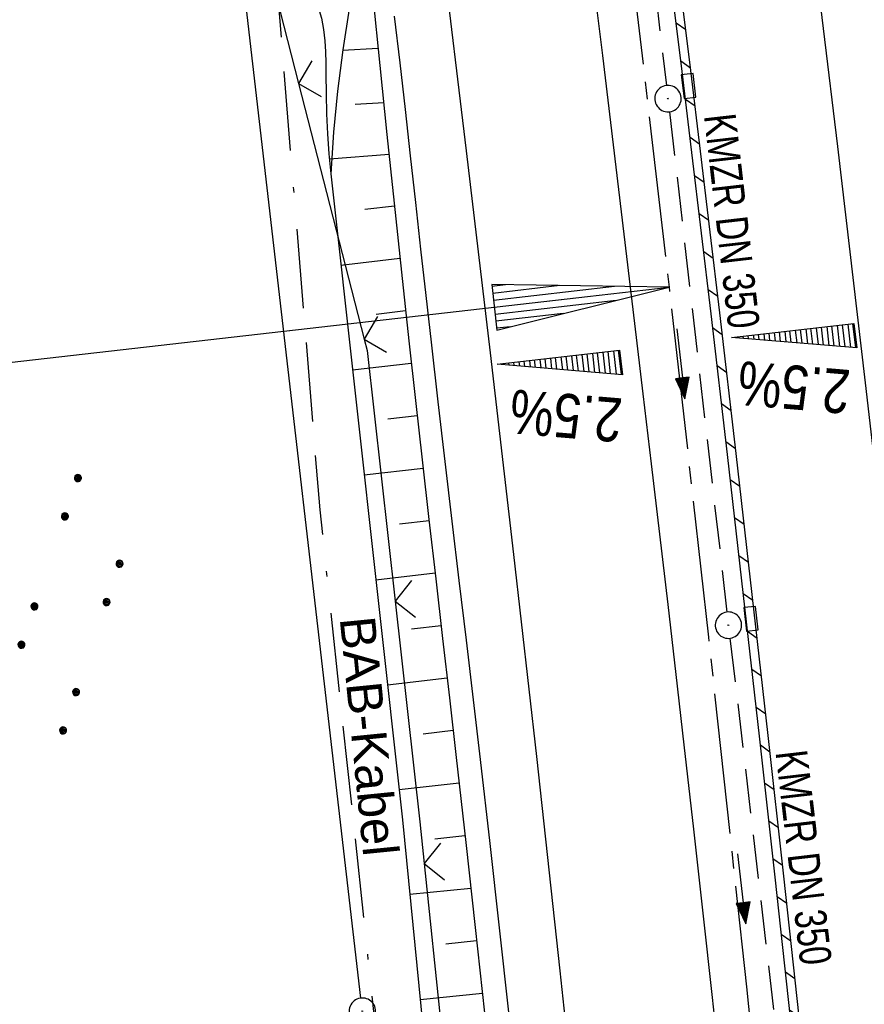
# Model space of a CAD drawing. Extents: x 510526 to 513920, y 467229 to 478797.
# Tile 64 of 256: x 511129 to 511177, y 470610 to 470666. Entities that reach past the tile are written whole.
import ezdxf
from ezdxf.enums import TextEntityAlignment as Align

# ---------------------------------------------------------------- set-up
doc = ezdxf.new("R2010")
doc.units = 0
doc.header["$LTSCALE"] = 10
doc.header["$MEASUREMENT"] = 0
for name, pattern in [('ACAD_ISO16W100', [73, 15, -6.5, 15, -6.5, 15, -7, 1, -7]), ('ACHSE', [5.5, 4, -0.5, 0.5, -0.5]), ('LT00', [0]), ('STRICHLINIE2', [0.375, 0.25, -0.125])]:
    doc.linetypes.add(name, pattern=pattern)
doc.layers.get('0').update_dxf_attribs({"linetype": 'LT00'})
for name, color, linetype in [('-AX-020', 250, 'ACHSE'), ('-EL-020', 250, 'LT00'), ('-Halt-Pfeil', 4, 'LT00'), ('-Haltung', 182, 'STRICHLINIE2'), ('-Haltungsbeschriftung', 182, 'LT00'), ('-QUE-20O', 11, 'LT00'), ('-QUE-20W', 11, 'LT00'), ('BAB-KABEL', 220, 'ACAD_ISO16W100'), ('BAB-KABEL_TEXT', 221, 'Continuous'), ('DFK_AB_L', 21, 'LT00'), ('DFK_AB_P', 7, 'LT00'), ('DFK_NUTZUNG', 250, 'LT00'), ('V96_AFBR_BAB', 250, 'LT00'), ('V96_BOESCH', 250, 'LT00'), ('V96_BORDRINNE', 182, 'LT00'), ('V96_BOSCHUNG', 250, 'LT00'), ('V96_KA_PRUF', 182, 'LT00'), ('V96_LD_MARK', 250, 'LT00'), ('V96_RINNE', 182, 'LT00'), ('V96_SINKK', 182, 'LT00'), ('V96_ZAUN', 40, 'LT00')]:
    doc.layers.add(name, color=color, linetype=linetype)
doc.styles.add('Beschrift', font='ARIAL.TTF')
doc.styles.add('Haltungsbeschriftung', font='ARIAL.TTF', dxfattribs={"width": 0.75})

# ---------------------------------------------------------------- blocks, each defined once
blk = doc.blocks.new('SYMB0003')
at = {"color": 0, "linetype": 'ByBlock'}
for p, q in [((-0.015712, 0), (0.010166, 0.012015)), ((0, -0.021257), (-0.015712, 0)), ((0.010166, 0.012015), (0, -0.021257))]:
    blk.add_line(p, q, dxfattribs=at)
for points in [[(-0.031395, 0.499013), (-0.093691, 0.491144), (-0.154509, 0.475528), (-0.21289, 0.452414), (-0.267913, 0.422164), (-0.318712, 0.385257), (-0.364484, 0.342274), (-0.404509, 0.293893), (-0.438154, 0.240877), (-0.464888, 0.184062), (-0.484292, 0.124345), (-0.496058, 0.062667), (-0.5, 0)], [(0.5, 0), (0.496057, 0.062667), (0.484292, 0.124345), (0.464888, 0.184062), (0.438153, 0.240877), (0.404509, 0.293893), (0.364484, 0.342274), (0.318712, 0.385257), (0.267913, 0.422164), (0.21289, 0.452414), (0.154509, 0.475528), (0.093691, 0.491144), (0.031395, 0.499013), (-0.031395, 0.499013)], [(-0.5, 0), (-0.496058, -0.062667), (-0.484292, -0.124345), (-0.464888, -0.184062), (-0.438154, -0.240877), (-0.404509, -0.293893), (-0.364485, -0.342274), (-0.318712, -0.385257), (-0.267914, -0.422164), (-0.21289, -0.452414), (-0.154509, -0.475529), (-0.093691, -0.491144), (-0.031395, -0.499014), (0.031395, -0.499014)], [(0.031395, -0.499014), (0.093691, -0.491144), (0.154509, -0.475529), (0.21289, -0.452414), (0.267914, -0.422164), (0.318712, -0.385257), (0.364485, -0.342274), (0.404509, -0.293893), (0.438154, -0.240877), (0.464889, -0.184062), (0.484292, -0.124345), (0.496058, -0.062667), (0.5, 0)]]:
    blk.add_lwpolyline(points, dxfattribs=at)
blk = doc.blocks.new('SYMB0018')
at = {"color": 0, "linetype": 'ByBlock'}
for p, q in [((1, 0.13), (0, 0)), ((0.923077, 0.12), (1, 0.12)), ((0.615385, 0.08), (1, 0.08)), ((0.000669, 0), (1, 0)), ((0.307692, 0.04), (1, 0.04)), ((0.307692, -0.04), (1, -0.04)), ((0.615385, -0.08), (1, -0.08)), ((0.923077, -0.12), (1, -0.12))]:
    blk.add_line(p, q, dxfattribs=at)
blk.add_lwpolyline([(0, 0), (1, -0.13), (1, 0.13)], dxfattribs=at)
blk = doc.blocks.new('SYMB0652')
at = {"color": 0, "linetype": 'ByBlock'}
blk.add_lwpolyline([(-0.15, -0.075), (0.15, -0.075), (0.15, 0.075), (-0.15, 0.075), (-0.15, -0.075)], dxfattribs=at)
blk = doc.blocks.new('SYMB0024')
at = {"color": 0, "linetype": 'ByBlock'}
for p, q in [((-0.5, 0.5), (0, 0)), ((0, 0), (0.5, 0.5))]:
    blk.add_line(p, q, dxfattribs=at)
blk = doc.blocks.new('SYMB7110')
at = {"color": 0, "linetype": 'ByBlock'}
for p, q in [((-0.515, 0.392919), (-0.515, 0.367081)), ((-0.51, 0.362895), (-0.51, 0.397105)), ((-0.505, 0.399164), (-0.505, 0.360836)), ((-0.5, 0.360204), (-0.5, 0.399796)), ((-0.495, 0.399164), (-0.495, 0.360836)), ((-0.49, 0.362895), (-0.49, 0.397105)), ((-0.485, 0.392919), (-0.485, 0.367081)), ((-0.285, 0.392919), (-0.285, 0.367081)), ((-0.28, 0.362895), (-0.28, 0.397105)), ((-0.275, 0.399164), (-0.275, 0.360836)), ((-0.27, 0.360204), (-0.27, 0.399796)), ((-0.265, 0.399164), (-0.265, 0.360836)), ((-0.26, 0.362895), (-0.26, 0.397105)), ((-0.255, 0.392919), (-0.255, 0.367081)), ((0.255, 0.392919), (0.255, 0.367081)), ((0.26, 0.362895), (0.26, 0.397105)), ((0.265, 0.399164), (0.265, 0.360836)), ((0.27, 0.360204), (0.27, 0.399796)), ((0.275, 0.399164), (0.275, 0.360836)), ((0.28, 0.362895), (0.28, 0.397105)), ((0.285, 0.392919), (0.285, 0.367081)), ((0.485, 0.392919), (0.485, 0.367081)), ((0.49, 0.362895), (0.49, 0.397105)), ((0.495, 0.399164), (0.495, 0.360836)), ((0.5, 0.360204), (0.5, 0.399796)), ((0.505, 0.399164), (0.505, 0.360836)), ((0.51, 0.362895), (0.51, 0.397105)), ((0.515, 0.392919), (0.515, 0.367081)), ((-0.48, 0.379874), (-0.48, 0.380145)), ((-0.25, 0.379874), (-0.25, 0.380146)), ((0.29, 0.379874), (0.29, 0.380145)), ((0.52, 0.379874), (0.52, 0.380146)), ((-0.9, 0.012919), (-0.9, -0.012919)), ((-0.895, -0.017106), (-0.895, 0.017105)), ((-0.89, 0.019164), (-0.89, -0.019164)), ((-0.885, -0.019797), (-0.885, 0.019796)), ((-0.88, 0.019164), (-0.88, -0.019164)), ((-0.875, -0.017106), (-0.875, 0.017105)), ((-0.87, 0.012919), (-0.87, -0.012919)), ((-0.865, -0.000126), (-0.865, 0.000145)), ((-0.67, 0.012919), (-0.67, -0.012919)), ((-0.665, -0.017106), (-0.665, 0.017105)), ((-0.66, 0.019164), (-0.66, -0.019164)), ((-0.655, -0.019797), (-0.655, 0.019796)), ((-0.65, 0.019164), (-0.65, -0.019164)), ((-0.645, -0.017106), (-0.645, 0.017105)), ((-0.64, 0.012919), (-0.64, -0.012919)), ((-0.635, -0.000126), (-0.635, 0.000145)), ((-0.13, 0.012919), (-0.13, -0.012919)), ((-0.125, -0.017105), (-0.125, 0.017105)), ((-0.12, 0.019164), (-0.12, -0.019164)), ((-0.115, -0.019796), (-0.115, 0.019796)), ((-0.11, 0.019164), (-0.11, -0.019164)), ((-0.105, -0.017105), (-0.105, 0.017105)), ((-0.1, 0.012919), (-0.1, -0.012919)), ((-0.095, -0.000126), (-0.095, 0.000146)), ((0.1, 0.012919), (0.1, -0.012919)), ((0.105, -0.017105), (0.105, 0.017105)), ((0.11, 0.019164), (0.11, -0.019164)), ((0.115, -0.019796), (0.115, 0.019796)), ((0.12, 0.019164), (0.12, -0.019164)), ((0.125, -0.017105), (0.125, 0.017105)), ((0.13, 0.012919), (0.13, -0.012919)), ((0.135, -0.000126), (0.135, 0.000146)), ((0.64, 0.012919), (0.64, -0.012919)), ((0.645, -0.017105), (0.645, 0.017105)), ((0.65, 0.019164), (0.65, -0.019164)), ((0.655, -0.019796), (0.655, 0.019796)), ((0.66, 0.019164), (0.66, -0.019164)), ((0.665, -0.017105), (0.665, 0.017105)), ((0.67, 0.012919), (0.67, -0.012919)), ((0.675, -0.000126), (0.675, 0.000146)), ((0.87, 0.012919), (0.87, -0.012919)), ((0.875, -0.017105), (0.875, 0.017105)), ((0.88, 0.019164), (0.88, -0.019164)), ((0.885, -0.019796), (0.885, 0.019796)), ((0.89, 0.019164), (0.89, -0.019164)), ((0.895, -0.017105), (0.895, 0.017105)), ((0.9, 0.012919), (0.9, -0.012919)), ((0.905, -0.000126), (0.905, 0.000146)), ((-0.515, -0.367081), (-0.515, -0.392919)), ((-0.51, -0.397105), (-0.51, -0.362895)), ((-0.505, -0.360836), (-0.505, -0.399164)), ((-0.5, -0.399796), (-0.5, -0.360204)), ((-0.495, -0.360836), (-0.495, -0.399164)), ((-0.49, -0.397106), (-0.49, -0.362895)), ((-0.485, -0.367081), (-0.485, -0.392919)), ((-0.48, -0.380126), (-0.48, -0.379855)), ((-0.285, -0.367081), (-0.285, -0.392919)), ((-0.28, -0.397105), (-0.28, -0.362895)), ((-0.275, -0.360836), (-0.275, -0.399164)), ((-0.27, -0.399796), (-0.27, -0.360204)), ((-0.265, -0.360836), (-0.265, -0.399164)), ((-0.26, -0.397105), (-0.26, -0.362895)), ((-0.255, -0.367081), (-0.255, -0.392919)), ((-0.25, -0.380126), (-0.25, -0.379855)), ((0.255, -0.367081), (0.255, -0.392919)), ((0.26, -0.397105), (0.26, -0.362895)), ((0.265, -0.360836), (0.265, -0.399164)), ((0.27, -0.399796), (0.27, -0.360204)), ((0.275, -0.360836), (0.275, -0.399164)), ((0.28, -0.397105), (0.28, -0.362895)), ((0.285, -0.367081), (0.285, -0.392919)), ((0.29, -0.380126), (0.29, -0.379855)), ((0.485, -0.367081), (0.485, -0.392919)), ((0.49, -0.397105), (0.49, -0.362895)), ((0.495, -0.360836), (0.495, -0.399164)), ((0.5, -0.399796), (0.5, -0.360204)), ((0.505, -0.360836), (0.505, -0.399164)), ((0.51, -0.397105), (0.51, -0.362895)), ((0.515, -0.367081), (0.515, -0.392919)), ((0.52, -0.380126), (0.52, -0.379855))]:
    blk.add_line(p, q, dxfattribs=at)
for points in [[(-0.48, 0.38), (-0.481981, 0.388678), (-0.48753, 0.395637), (-0.49555, 0.399499), (-0.50445, 0.399499), (-0.51247, 0.395637), (-0.518019, 0.388678), (-0.52, 0.38), (-0.518019, 0.371322), (-0.51247, 0.364363), (-0.50445, 0.360501), (-0.49555, 0.360501), (-0.48753, 0.364363), (-0.481981, 0.371322), (-0.48, 0.38)], [(-0.25, 0.38), (-0.251981, 0.388678), (-0.25753, 0.395637), (-0.26555, 0.399499), (-0.27445, 0.399499), (-0.28247, 0.395637), (-0.288019, 0.388678), (-0.29, 0.38), (-0.288019, 0.371322), (-0.28247, 0.364363), (-0.27445, 0.360501), (-0.26555, 0.360501), (-0.25753, 0.364363), (-0.251981, 0.371322), (-0.25, 0.38)], [(0.29, 0.38), (0.288019, 0.388678), (0.28247, 0.395637), (0.27445, 0.399499), (0.26555, 0.399499), (0.25753, 0.395637), (0.251981, 0.388678), (0.25, 0.38), (0.251981, 0.371322), (0.25753, 0.364363), (0.26555, 0.360501), (0.27445, 0.360501), (0.28247, 0.364363), (0.288019, 0.371322), (0.29, 0.38)], [(0.52, 0.38), (0.518019, 0.388678), (0.51247, 0.395637), (0.50445, 0.399499), (0.495549, 0.399499), (0.48753, 0.395637), (0.481981, 0.388678), (0.48, 0.38), (0.481981, 0.371322), (0.48753, 0.364363), (0.495549, 0.360501), (0.50445, 0.360501), (0.51247, 0.364363), (0.518019, 0.371322), (0.52, 0.38)], [(-0.865, 0), (-0.866981, 0.008678), (-0.87253, 0.015637), (-0.88055, 0.019498), (-0.88945, 0.019498), (-0.89747, 0.015637), (-0.903019, 0.008678), (-0.905, 0)], [(-0.905, 0), (-0.903019, -0.008678), (-0.89747, -0.015637), (-0.88945, -0.019499), (-0.88055, -0.019499), (-0.87253, -0.015637), (-0.866981, -0.008678), (-0.865, 0)], [(-0.635, 0), (-0.636981, 0.008678), (-0.64253, 0.015637), (-0.65055, 0.019498), (-0.65945, 0.019498), (-0.66747, 0.015637), (-0.673019, 0.008678), (-0.675, 0)], [(-0.675, 0), (-0.673019, -0.008678), (-0.66747, -0.015637), (-0.65945, -0.019499), (-0.65055, -0.019499), (-0.64253, -0.015637), (-0.636981, -0.008678), (-0.635, 0)], [(-0.095, 0), (-0.096981, 0.008678), (-0.10253, 0.015637), (-0.11055, 0.019499), (-0.11945, 0.019499), (-0.12747, 0.015637), (-0.133019, 0.008678), (-0.135, 0)], [(-0.135, 0), (-0.133019, -0.008678), (-0.12747, -0.015637), (-0.11945, -0.019499), (-0.11055, -0.019499), (-0.10253, -0.015637), (-0.096981, -0.008678), (-0.095, 0)], [(0.135, 0), (0.133019, 0.008678), (0.12747, 0.015637), (0.11945, 0.019499), (0.11055, 0.019499), (0.10253, 0.015637), (0.096981, 0.008678), (0.095, 0)], [(0.095, 0), (0.096981, -0.008678), (0.10253, -0.015637), (0.11055, -0.019499), (0.11945, -0.019499), (0.12747, -0.015637), (0.133019, -0.008678), (0.135, 0)], [(0.675, 0), (0.673019, 0.008678), (0.66747, 0.015637), (0.65945, 0.019499), (0.65055, 0.019499), (0.64253, 0.015637), (0.636981, 0.008678), (0.635, 0)], [(0.635, 0), (0.636981, -0.008678), (0.64253, -0.015637), (0.65055, -0.019499), (0.65945, -0.019499), (0.66747, -0.015637), (0.673019, -0.008678), (0.675, 0)], [(0.905, 0), (0.903019, 0.008678), (0.89747, 0.015637), (0.88945, 0.019499), (0.88055, 0.019499), (0.87253, 0.015637), (0.866981, 0.008678), (0.865, 0)], [(0.865, 0), (0.866981, -0.008678), (0.87253, -0.015637), (0.88055, -0.019499), (0.88945, -0.019499), (0.89747, -0.015637), (0.903019, -0.008678), (0.905, 0)], [(-0.48, -0.38), (-0.481981, -0.371322), (-0.48753, -0.364363), (-0.49555, -0.360501), (-0.50445, -0.360501), (-0.51247, -0.364363), (-0.518019, -0.371322), (-0.52, -0.38), (-0.518019, -0.388678), (-0.51247, -0.395637), (-0.50445, -0.399499), (-0.49555, -0.399499), (-0.48753, -0.395637), (-0.481981, -0.388678), (-0.48, -0.38)], [(-0.25, -0.38), (-0.251981, -0.371322), (-0.25753, -0.364363), (-0.26555, -0.360501), (-0.27445, -0.360501), (-0.28247, -0.364363), (-0.288019, -0.371322), (-0.29, -0.38), (-0.288019, -0.388678), (-0.28247, -0.395637), (-0.27445, -0.399499), (-0.26555, -0.399499), (-0.25753, -0.395637), (-0.251981, -0.388678), (-0.25, -0.38)], [(0.29, -0.38), (0.288019, -0.371322), (0.28247, -0.364363), (0.27445, -0.360501), (0.26555, -0.360501), (0.25753, -0.364363), (0.251981, -0.371322), (0.25, -0.38), (0.251981, -0.388678), (0.25753, -0.395637), (0.26555, -0.399499), (0.27445, -0.399499), (0.28247, -0.395637), (0.288019, -0.388678), (0.29, -0.38)], [(0.52, -0.38), (0.518019, -0.371322), (0.51247, -0.364363), (0.50445, -0.360501), (0.495549, -0.360501), (0.48753, -0.364363), (0.481981, -0.371322), (0.48, -0.38), (0.481981, -0.388678), (0.48753, -0.395637), (0.495549, -0.399499), (0.50445, -0.399499), (0.51247, -0.395637), (0.518019, -0.388678), (0.52, -0.38)]]:
    blk.add_lwpolyline(points, dxfattribs=at)
blk = doc.blocks.new('SYMB0070')
at = {"color": 0, "linetype": 'ByBlock'}
for p, q in [((-0.5, 0), (0.2, 0)), ((0.5, 0), (0.2, 0.1)), ((0.2, 0.1), (0.2, 0)), ((0.468, 0), (0.21, 0.086)), ((0.21, 0.086), (0.21, -0.086)), ((0.21, -0.086), (0.468, 0)), ((0.22, -0.072), (0.437, 0)), ((0.23, -0.058), (0.405, 0)), ((0.24, -0.045), (0.374, 0)), ((0.342, 0), (0.25, 0.031)), ((0.25, 0.031), (0.25, -0.031)), ((0.25, -0.031), (0.342, 0)), ((0.26, -0.017), (0.31, 0)), ((0.27, -0.003), (0.279, 0))]:
    blk.add_line(p, q, dxfattribs=at)
for points in [[(0.2, 0), (0.2, -0.1), (0.5, 0)], [(0.437, 0), (0.22, 0.072), (0.22, -0.072)], [(0.405, 0), (0.23, 0.058), (0.23, -0.058)], [(0.374, 0), (0.24, 0.045), (0.24, -0.045)], [(0.31, 0), (0.26, 0.017), (0.26, -0.017)], [(0.279, 0), (0.27, 0.003), (0.27, -0.003)]]:
    blk.add_lwpolyline(points, dxfattribs=at)

msp = doc.modelspace()

# ---------------------------------------------------------------- hatches: boundary and pattern name
at = {"layer": 'V96_BORDRINNE'}
h = msp.add_hatch(dxfattribs=at)
h.set_pattern_fill('ANSI31', color=256, scale=13, angle=280, style=0)
h.paths.add_polyline_path([(511163.914, 470686.829), (511163.418, 470686.767), (511165.236, 470672.328), (511165.808, 470667.742), (511166.371, 470663.156), (511166.393, 470662.975), (511166.89, 470663.034), (511166.868, 470663.216), (511166.305, 470667.804), (511165.732, 470672.39)])
h = msp.add_hatch(dxfattribs=at)
h.set_pattern_fill('ANSI31', color=256, scale=13, angle=280, style=0)
h.paths.add_polyline_path([(511168.512, 470649.448), (511167.97, 470654.038), (511167.423, 470658.628), (511167.052, 470661.693), (511166.555, 470661.635), (511166.926, 470658.568), (511167.474, 470653.979), (511168.015, 470649.39), (511168.946, 470641.389), (511169.862, 470633.386), (511169.939, 470632.701), (511170.436, 470632.756), (511170.359, 470633.442), (511169.443, 470641.446)])
h = msp.add_hatch(dxfattribs=at)
h.set_pattern_fill('ANSI31', color=256, scale=13, angle=280, style=0)
h.paths.add_polyline_path([(511171.261, 470625.437), (511170.587, 470631.414), (511170.091, 470631.359), (511170.764, 470625.381), (511171.651, 470617.384), (511172.524, 470609.385), (511173.201, 470603.065), (511173.698, 470603.116), (511173.021, 470609.439), (511172.148, 470617.439)])

# ---------------------------------------------------------------- linework, layer by layer
at = {"layer": '-AX-020', "ltscale": 0.2, "flags": 128}
msp.add_lwpolyline([(513881.716, 478796.972), (513877.87, 478787.354), (513870.367, 478768.801), (513862.788, 478750.278), (513855.137, 478731.786), (513847.411, 478713.324), (513839.611, 478694.893), (513831.738, 478676.494), (513823.791, 478658.127), (513815.771, 478639.791), (513807.678, 478621.487), (513799.512, 478603.216), (513791.272, 478584.978), (513782.96, 478566.773), (513774.576, 478548.601), (513766.118, 478530.463), (513757.588, 478512.359), (513748.986, 478494.289), (513740.312, 478476.254), (513731.565, 478458.253), (513722.747, 478440.287), (513713.857, 478422.357), (513704.896, 478404.463), (513695.863, 478386.605), (513686.758, 478368.782), (513677.583, 478350.997), (513668.336, 478333.248), (513659.019, 478315.536), (513649.63, 478297.862), (513640.172, 478280.225), (513630.643, 478262.626), (513621.043, 478245.066), (513611.374, 478227.544), (513601.634, 478210.061), (513591.825, 478192.617), (513586.745, 478183.647), (513576.83, 478166.262), (513566.848, 478148.917), (513556.8, 478131.609), (513546.688, 478114.338), (513536.514, 478097.104), (513526.28, 478079.906), (513515.988, 478062.743), (513505.638, 478045.613), (513495.234, 478028.517), (513484.778, 478011.453), (513474.27, 477994.421), (513463.712, 477977.419), (513453.108, 477960.447), (513442.457, 477943.503), (513431.762, 477926.587), (513421.026, 477909.698), (513410.248, 477892.835), (513399.432, 477875.997), (513388.579, 477859.182), (513377.691, 477842.39), (513366.769, 477825.62), (513355.815, 477808.871), (513344.831, 477792.142), (513333.819, 477775.431), (513322.78, 477758.738), (513311.715, 477742.062), (513300.628, 477725.401), (513289.519, 477708.754), (513278.389, 477692.121), (513267.242, 477675.5), (513256.078, 477658.891), (513244.899, 477642.291), (513233.706, 477625.7), (513222.502, 477609.117), (513211.288, 477592.542), (513200.066, 477575.971), (513188.837, 477559.405), (513177.603, 477542.843), (513166.366, 477526.282), (513154.797, 477509.239), (513142.496, 477491.114), (513130.197, 477472.988), (513117.902, 477454.859), (513105.613, 477436.726), (513093.333, 477418.587), (513081.064, 477400.44), (513068.808, 477382.285), (513056.567, 477364.119), (513044.344, 477345.942), (513032.141, 477327.752), (513019.958, 477309.547), (513007.8, 477291.325), (512995.668, 477273.087), (512983.565, 477254.83), (512971.492, 477236.552), (512959.452, 477218.253), (512947.447, 477199.931), (512935.479, 477181.584), (512923.551, 477163.212), (512911.665, 477144.812), (512899.822, 477126.385), (512888.026, 477107.927), (512876.279, 477089.439), (512864.582, 477070.918), (512852.939, 477052.364), (512841.352, 477033.775), (512829.822, 477015.15), (512818.352, 476996.488), (512806.945, 476977.787), (512795.603, 476959.048), (512789.644, 476949.141), (512778.405, 476930.339), (512767.236, 476911.496), (512756.135, 476892.613), (512745.103, 476873.688), (512734.14, 476854.724), (512723.246, 476835.72), (512712.422, 476816.676), (512701.668, 476797.593), (512690.983, 476778.471), (512680.369, 476759.309), (512669.824, 476740.11), (512659.35, 476720.871), (512648.946, 476701.595), (512638.612, 476682.281), (512628.349, 476662.929), (512618.157, 476643.54), (512608.036, 476624.113), (512597.985, 476604.65), (512588.006, 476585.15), (512578.098, 476565.614), (512568.261, 476546.042), (512558.497, 476526.434), (512548.803, 476506.791), (512539.182, 476487.112), (512529.632, 476467.399), (512520.155, 476447.65), (512510.749, 476427.867), (512501.416, 476408.05), (512492.156, 476388.199), (512482.968, 476368.314), (512473.852, 476348.396), (512464.81, 476328.445), (512455.84, 476308.46), (512446.944, 476288.443), (512438.12, 476268.394), (512429.37, 476248.313), (512420.694, 476228.2), (512412.09, 476208.055), (512403.561, 476187.879), (512395.105, 476167.672), (512386.723, 476147.434), (512378.415, 476127.166), (512370.181, 476106.867), (512362.021, 476086.539), (512353.936, 476066.181), (512345.925, 476045.794), (512337.988, 476025.377), (512330.127, 476004.932), (512322.339, 475984.458), (512314.627, 475963.955), (512306.989, 475943.425), (512299.427, 475922.867), (512291.94, 475902.281), (512284.528, 475881.669), (512277.191, 475861.029), (512269.93, 475840.362), (512262.744, 475819.67), (512255.634, 475798.951), (512248.599, 475778.206), (512241.641, 475757.436), (512234.758, 475736.641), (512227.951, 475715.82), (512221.221, 475694.975), (512214.566, 475674.105), (512207.988, 475653.211), (512201.487, 475632.294), (512200.128, 475627.887), (512194.281, 475608.791), (512188.5, 475589.674), (512182.785, 475570.538), (512177.137, 475551.381), (512171.56, 475532.204), (512166.053, 475513.007), (512160.618, 475493.788), (512155.257, 475474.55), (512149.971, 475455.29), (512148.09, 475448.361), (512142.908, 475429.074), (512137.804, 475409.765), (512132.778, 475390.436), (512127.829, 475371.088), (512122.957, 475351.719), (512118.163, 475332.332), (512113.447, 475312.925), (512108.808, 475293.499), (512104.247, 475274.055), (512099.765, 475254.593), (512095.36, 475235.113), (512091.033, 475215.616), (512086.785, 475196.101), (512082.614, 475176.57), (512078.522, 475157.022), (512074.508, 475137.458), (512070.573, 475117.878), (512066.716, 475098.282), (512063.238, 475080.246), (512059.532, 475060.621), (512055.901, 475040.983), (512052.344, 475021.33), (512048.857, 475001.665), (512045.438, 474981.988), (512042.084, 474962.3), (512038.794, 474942.602), (512035.562, 474922.893), (512032.388, 474903.175), (512029.269, 474883.449), (512026.201, 474863.714), (512023.183, 474843.972), (512020.21, 474824.222), (512017.282, 474804.467), (512014.394, 474784.705), (512011.544, 474764.937), (512008.73, 474745.165), (512005.949, 474725.388), (512003.198, 474705.607), (512000.474, 474685.821), (511997.775, 474666.033), (511995.098, 474646.242), (511992.439, 474626.448), (511989.798, 474606.651), (511987.169, 474586.854), (511984.552, 474567.054), (511981.943, 474547.253), (511979.34, 474527.452), (511976.744, 474507.689), (511975.127, 474495.377), (511973.477, 474482.815), (511971.825, 474470.254), (511970.169, 474457.693), (511968.506, 474445.133), (511966.835, 474432.574), (511965.154, 474420.016), (511963.46, 474407.46), (511961.752, 474394.906), (511960.027, 474382.355), (511958.283, 474369.806), (511956.518, 474357.259), (511954.73, 474344.717), (511952.918, 474332.177), (511951.078, 474319.642), (511949.209, 474307.111), (511947.309, 474294.584), (511945.376, 474282.063), (511943.407, 474269.547), (511941.4, 474257.038), (511939.355, 474244.534), (511937.267, 474232.038), (511935.137, 474219.549), (511932.96, 474207.067), (511930.736, 474194.594), (511928.462, 474182.131), (511926.136, 474169.676), (511923.757, 474157.232), (511921.321, 474144.799), (511918.829, 474132.377), (511916.276, 474119.967), (511913.661, 474107.57), (511910.982, 474095.187), (511908.238, 474082.818), (511905.425, 474070.464), (511902.544, 474058.127), (511899.59, 474045.806), (511896.562, 474033.504), (511893.47, 474021.261), (511890.29, 474008.997), (511887.033, 473996.753), (511883.699, 473984.53), (511880.287, 473972.328), (511876.798, 473960.148), (511873.233, 473947.991), (511869.591, 473935.856), (511865.873, 473923.745), (511862.077, 473911.656), (511858.206, 473899.593), (511854.259, 473887.554), (511850.236, 473875.54), (511846.136, 473863.552), (511841.962, 473851.59), (511837.711, 473839.654), (511833.386, 473827.746), (511828.985, 473815.865), (511824.51, 473804.012), (511819.96, 473792.188), (511815.335, 473780.392), (511810.636, 473768.626), (511805.863, 473756.89), (511801.015, 473745.185), (511796.094, 473733.51), (511791.099, 473721.866), (511786.031, 473710.255), (511780.889, 473698.675), (511775.675, 473687.128), (511770.388, 473675.615), (511765.028, 473664.135), (511759.596, 473652.689), (511754.091, 473641.278), (511748.515, 473629.901), (511742.867, 473618.56), (511737.147, 473607.255), (511731.356, 473595.986), (511725.494, 473584.754), (511719.562, 473573.559), (511713.558, 473562.402), (511707.485, 473551.283), (511701.341, 473540.203), (511695.128, 473529.162), (511688.845, 473518.159), (511682.492, 473507.198), (511676.07, 473496.276), (511669.58, 473485.395), (511663.021, 473474.555), (511656.394, 473463.757), (511649.699, 473453.001), (511642.935, 473442.288), (511636.105, 473431.617), (511629.207, 473420.99), (511622.242, 473410.406), (511615.211, 473399.867), (511608.113, 473389.372), (511600.949, 473378.922), (511593.719, 473368.518), (511586.423, 473358.16), (511579.062, 473347.848), (511571.637, 473337.582), (511564.147, 473327.364), (511556.592, 473317.193), (511548.973, 473307.07), (511541.291, 473296.996), (511533.545, 473286.969), (511525.735, 473276.993), (511517.863, 473267.066), (511509.929, 473257.188), (511501.932, 473247.361), (511493.873, 473237.584), (511485.753, 473227.859), (511477.572, 473218.186), (511475.548, 473215.811), (511467.291, 473206.202), (511458.976, 473196.642), (511450.605, 473187.132), (511442.182, 473177.667), (511433.709, 473168.249), (511425.188, 473158.872), (511416.622, 473149.537), (511408.014, 473140.241), (511399.365, 473130.982), (511390.679, 473121.758), (511381.958, 473112.568), (511373.205, 473103.409), (511364.421, 473094.278), (511355.61, 473085.175), (511346.772, 473076.096), (511337.912, 473067.039), (511329.031, 473058.003), (511320.132, 473048.986), (511311.216, 473039.984), (511302.286, 473030.997), (511293.345, 473022.02), (511284.394, 473013.053), (511275.436, 473004.094), (511266.473, 472995.139), (511255.909, 472984.591), (511236.789, 472965.502), (511230.177, 472958.9), (511223.567, 472952.294), (511216.964, 472945.683), (511210.368, 472939.063), (511203.785, 472932.433), (511197.215, 472925.788), (511190.663, 472919.125), (511184.131, 472912.443), (511177.622, 472905.739), (511171.139, 472899.01), (511164.685, 472892.252), (511158.263, 472885.464), (511151.877, 472878.643), (511145.529, 472871.786), (511139.222, 472864.891), (511132.96, 472857.955), (511126.746, 472850.976), (511120.583, 472843.952), (511114.476, 472836.881), (511109.32, 472830.82), (511103.322, 472823.655), (511097.386, 472816.438), (511091.511, 472809.171), (511085.699, 472801.854), (511079.95, 472794.488), (511074.265, 472787.072), (511068.642, 472779.609), (511063.084, 472772.097), (511057.591, 472764.538), (511052.162, 472756.933), (511046.799, 472749.281), (511041.501, 472741.584), (511036.27, 472733.841), (511031.105, 472726.054), (511026.007, 472718.223), (511020.976, 472710.349), (511016.012, 472702.431), (511011.117, 472694.472), (511006.29, 472686.471), (511001.532, 472678.429), (510996.842, 472670.347), (510992.223, 472662.225), (510987.672, 472654.063), (510983.192, 472645.863), (510978.782, 472637.625), (510974.443, 472629.349), (510970.175, 472621.036), (510965.978, 472612.687), (510961.853, 472604.303), (510957.799, 472595.883), (510953.818, 472587.43), (510949.91, 472578.942), (510946.074, 472570.422), (510942.311, 472561.868), (510938.622, 472553.283), (510935.007, 472544.666), (510931.465, 472536.02), (510927.997, 472527.343), (510924.604, 472518.636), (510921.286, 472509.901), (510918.042, 472501.138), (510914.874, 472492.347), (510911.781, 472483.529), (510908.763, 472474.686), (510905.821, 472465.817), (510902.956, 472456.923), (510900.166, 472448.004), (510897.454, 472439.062), (510894.817, 472430.098), (510892.258, 472421.111), (510889.776, 472412.102), (510887.37, 472403.073), (510885.043, 472394.023), (510882.792, 472384.954), (510880.62, 472375.866), (510878.525, 472366.759), (510876.509, 472357.635), (510874.57, 472348.494), (510872.71, 472339.337), (510870.929, 472330.164), (510869.226, 472320.976), (510867.602, 472311.774), (510866.056, 472302.558), (510864.59, 472293.33), (510863.202, 472284.089), (510861.894, 472274.837), (510860.665, 472265.574), (510859.516, 472256.301), (510858.445, 472247.018), (510857.455, 472237.726), (510856.544, 472228.427), (510855.712, 472219.119), (510854.96, 472209.806), (510854.288, 472200.485), (510853.696, 472191.159), (510853.184, 472181.829), (510852.752, 472172.495), (510852.399, 472163.157), (510852.127, 472153.817), (510851.934, 472144.475), (510851.822, 472135.131), (510851.789, 472125.787), (510851.836, 472116.443), (510851.964, 472107.1), (510852.009, 472104.711), (510852.237, 472095.37), (510852.543, 472086.03), (510852.927, 472076.694), (510853.387, 472067.361), (510853.922, 472058.032), (510854.53, 472048.707), (510855.21, 472039.388), (510855.961, 472030.074), (510856.782, 472020.766), (510857.671, 472011.464), (510858.627, 472002.169), (510859.649, 471992.88), (510860.734, 471983.599), (510861.883, 471974.326), (510863.094, 471965.06), (510864.364, 471955.802), (510865.694, 471946.554), (510867.082, 471937.313), (510868.525, 471928.081), (510870.024, 471918.857), (510871.577, 471909.643), (510873.182, 471900.438), (510874.839, 471891.241), (510876.545, 471882.054), (510878.3, 471872.876), (510880.102, 471863.708), (510881.95, 471854.548), (510883.842, 471845.397), (510885.778, 471836.255), (510887.756, 471827.123), (510889.775, 471817.999), (510891.834, 471808.885), (510893.93, 471799.779), (510896.064, 471790.681), (510898.233, 471781.592), (510900.437, 471772.511), (510902.673, 471763.439), (510904.942, 471754.374), (510907.241, 471745.317), (510909.57, 471736.267), (510911.926, 471727.225), (510914.31, 471718.19), (510916.719, 471709.161), (510919.152, 471700.139), (510921.608, 471691.124), (510924.087, 471682.114), (510926.585, 471673.11), (510929.104, 471664.112), (510931.64, 471655.118), (510934.193, 471646.129), (510936.762, 471637.145), (510939.345, 471628.165), (510941.941, 471619.188), (510944.55, 471610.216), (510947.169, 471601.246), (510949.797, 471592.279), (510952.434, 471583.314), (510955.078, 471574.352), (510957.727, 471565.391), (510960.382, 471556.431), (510963.039, 471547.473), (510967.703, 471531.767), (510970.248, 471523.199), (510975.26, 471506.323), (510980.27, 471489.445), (510985.273, 471472.566), (510990.267, 471455.684), (510995.248, 471438.798), (511000.214, 471421.908), (511005.162, 471405.012), (511010.087, 471388.11), (511014.988, 471371.201), (511019.861, 471354.283), (511024.703, 471337.357), (511029.511, 471320.421), (511034.281, 471303.475), (511039.011, 471286.517), (511043.698, 471269.547), (511048.338, 471252.564), (511052.928, 471235.568), (511057.465, 471218.557), (511061.945, 471201.532), (511066.367, 471184.491), (511070.726, 471167.434), (511075.019, 471150.36), (511079.243, 471133.269), (511083.395, 471116.16), (511086.572, 471102.843), (511090.589, 471085.702), (511094.527, 471068.543), (511098.388, 471051.366), (511102.17, 471034.172), (511105.875, 471016.961), (511109.501, 470999.734), (511113.048, 470982.489), (511116.518, 470965.23), (511119.908, 470947.954), (511123.221, 470930.663), (511126.454, 470913.357), (511129.609, 470896.037), (511132.686, 470878.703), (511135.683, 470861.354), (511138.602, 470843.993), (511141.441, 470826.619), (511144.202, 470809.231), (511146.884, 470791.831), (511149.487, 470774.42), (511152.01, 470756.996), (511154.454, 470739.562), (511156.819, 470722.116), (511159.105, 470704.66), (511161.311, 470687.193), (511163.438, 470669.717), (511165.485, 470652.232), (511165.638, 470650.897), (511167.873, 470631.022), (511170.027, 470611.138), (511172.103, 470591.246), (511174.098, 470571.346), (511176.014, 470551.438), (511177.851, 470531.523), (511179.526, 470512.546), (511180.884, 470496.345), (511182.163, 470480.137), (511183.363, 470463.922), (511184.482, 470447.702), (511185.522, 470431.478), (511186.482, 470415.247), (511187.362, 470399.013), (511188.162, 470382.774), (511188.882, 470366.532), (511189.522, 470350.286), (511190.082, 470334.037), (511190.563, 470317.786), (511190.963, 470301.532), (511191.284, 470285.277), (511191.524, 470269.02), (511191.684, 470252.763), (511191.765, 470236.505), (511191.765, 470220.247), (511191.686, 470203.988), (511191.526, 470187.731), (511191.287, 470171.474), (511191.243, 470169.007), (511190.912, 470152.752), (511190.504, 470136.499), (511190.023, 470120.247), (511189.472, 470103.998), (511188.854, 470087.752), (511188.173, 470071.508), (511187.432, 470055.266), (511186.634, 470039.027), (511185.783, 470022.791), (511184.882, 470006.558), (511183.935, 469990.327), (511182.944, 469974.099), (511181.913, 469957.873), (511180.846, 469941.65), (511179.745, 469925.429), (511178.614, 469909.21), (511177.457, 469892.993), (511176.276, 469876.777), (511175.075, 469860.563), (511173.858, 469844.35), (511172.627, 469828.139), (511171.386, 469811.927), (511170.138, 469795.717), (511168.847, 469778.991), (511030.959, 467993.348), (511029.419, 467973.407), (511027.883, 467953.466), (511026.353, 467933.525), (511024.832, 467913.582), (511023.323, 467893.64), (511021.828, 467873.695), (511020.353, 467853.75), (511018.898, 467833.804), (511017.467, 467813.855), (511016.063, 467793.903), (511014.69, 467773.951), (511013.35, 467753.995), (511012.046, 467734.038), (511010.782, 467714.078), (511009.56, 467694.116), (511008.383, 467674.151), (511007.254, 467654.183), (511006.177, 467634.211), (511005.154, 467614.237), (511004.188, 467594.261), (511003.284, 467574.281), (511002.442, 467554.299), (511001.667, 467534.314), (511000.962, 467514.327), (511000.329, 467494.336), (510999.772, 467474.345), (510999.556, 467465.709), (510999.112, 467445.714), (510998.747, 467425.717), (510998.463, 467405.719), (510998.259, 467385.719), (510998.135, 467365.72), (510998.091, 467345.72), (510998.127, 467325.72), (510998.243, 467305.721), (510998.439, 467285.721), (510998.715, 467265.723), (510999.071, 467245.726), (510999.432, 467229.156)], dxfattribs=at)
at = {"layer": '-EL-020'}
msp.add_line((511160.671, 470650.328), (511086.157, 470641.801), dxfattribs=at)
at = {"layer": '-Haltung'}
for p, q in [((511162.626, 470686.571, 359.872), (511165.482, 470662.365, 359.872)), ((511165.656, 470660.875, 359.872), (511168.919, 470632.444, 359.872)), ((511169.092, 470630.954, 359.872), (511172.402, 470602.707, 359.872))]:
    msp.add_line(p, q, dxfattribs=at)
at = {"layer": '-QUE-20O'}
for p, q in [((511172.799, 470648.465), (511172.882, 470647.741)), ((511173.187, 470647.715), (511173.097, 470648.499)), ((511173.395, 470648.533), (511173.492, 470647.69)), ((511173.797, 470647.664), (511173.693, 470648.567)), ((511173.991, 470648.601), (511174.101, 470647.639)), ((511174.406, 470647.613), (511174.289, 470648.636)), ((511174.587, 470648.67), (511174.711, 470647.588)), ((511175.016, 470647.562), (511174.885, 470648.704)), ((511175.184, 470648.738), (511175.321, 470647.537)), ((511175.626, 470647.511), (511175.482, 470648.772)), ((511175.78, 470648.806), (511175.931, 470647.486)), ((511176.236, 470647.46), (511176.078, 470648.84)), ((511169.223, 470648.056), (511169.224, 470648.047)), ((511169.528, 470648.021), (511169.521, 470648.09)), ((511169.819, 470648.124), (511169.833, 470647.996)), ((511170.138, 470647.97), (511170.117, 470648.158)), ((511170.415, 470648.192), (511170.443, 470647.945)), ((511170.748, 470647.919), (511170.713, 470648.226)), ((511171.011, 470648.26), (511171.053, 470647.894)), ((511171.358, 470647.868), (511171.309, 470648.295)), ((511171.607, 470648.329), (511171.662, 470647.843)), ((511171.967, 470647.817), (511171.905, 470648.363)), ((511172.203, 470648.397), (511172.272, 470647.792)), ((511172.577, 470647.766), (511172.501, 470648.431))]:
    msp.add_line(p, q, dxfattribs=at)
msp.add_lwpolyline([(511176.292, 470647.456), (511169.178, 470648.051), (511176.133, 470648.847), (511176.292, 470647.456)], dxfattribs=at)
at = {"layer": '-QUE-20W'}
for p, q in [((511162.923, 470645.937), (511162.765, 470647.317)), ((511158.045, 470646.345), (511157.996, 470646.771)), ((511158.294, 470646.805), (511158.35, 470646.319)), ((511158.655, 470646.294), (511158.592, 470646.839)), ((511158.89, 470646.873), (511158.96, 470646.268)), ((511159.264, 470646.243), (511159.188, 470646.907)), ((511159.486, 470646.942), (511159.569, 470646.217)), ((511159.874, 470646.192), (511159.784, 470646.976)), ((511160.083, 470647.01), (511160.179, 470646.166)), ((511160.484, 470646.141), (511160.381, 470647.044)), ((511160.679, 470647.078), (511160.789, 470646.115)), ((511161.094, 470646.09), (511160.977, 470647.112)), ((511161.275, 470647.146), (511161.399, 470646.064)), ((511161.703, 470646.039), (511161.573, 470647.18)), ((511161.871, 470647.214), (511162.008, 470646.013)), ((511162.313, 470645.988), (511162.169, 470647.249)), ((511162.467, 470647.283), (511162.618, 470645.962)), ((511155.91, 470646.532), (511155.911, 470646.523)), ((511156.216, 470646.498), (511156.208, 470646.566)), ((511156.506, 470646.6), (511156.521, 470646.472)), ((511156.825, 470646.447), (511156.804, 470646.635)), ((511157.102, 470646.669), (511157.13, 470646.421)), ((511157.435, 470646.396), (511157.4, 470646.703)), ((511157.698, 470646.737), (511157.74, 470646.37))]:
    msp.add_line(p, q, dxfattribs=at)
msp.add_lwpolyline([(511162.979, 470645.932), (511155.865, 470646.527), (511162.82, 470647.323), (511162.979, 470645.932)], dxfattribs=at)
at = {"layer": 'BAB-KABEL', "ltscale": 0.03, "flags": 128}
msp.add_lwpolyline([(513339.839, 477816.319), (513312.266, 477774.649), (513284.672, 477732.996), (513252.5, 477694.412), (513223.881, 477653.496), (513195.795, 477612.121), (513167.629, 477570.875), (513139.88, 477529.298), (513111.793, 477487.916), (513083.807, 477446.454), (513055.844, 477404.978), (513022.492, 477355.034), (513000.515, 477321.52), (512973.122, 477279.62), (512945.422, 477237.871), (512917.575, 477196.217), (512879.155, 477137.499), (512858.339, 477103.216), (512837.389, 477068.954), (512811.451, 477026.06), (512784.195, 476983.896), (512756.652, 476941.559), (512731.123, 476898.632), (512706.393, 476854.964), (512681.949, 476811.101), (512658.869, 476770.394), (512633.742, 476723.052), (512609.823, 476678.973), (512586.03, 476634.72), (512574.463, 476609.04), (512565.77, 476584.237), (512545.206, 476542.916), (512523.454, 476497.739), (512501.769, 476452.474), (512480.246, 476407.171), (512458.846, 476361.789), (512438.563, 476315.939), (512418.177, 476270.118), (512378.72, 476177.833), (512359.892, 476131.364), (512341.348, 476084.783), (512322.575, 476038.314), (512304.817, 475991.341), (512287.677, 475944.24), (512270.282, 475897.168), (512254.121, 475849.696), (512237.768, 475802.276), (512221.53, 475754.824), (512205.859, 475707.192), (512190.782, 475659.377), (512175.78, 475611.52), (512161.516, 475563.423), (512145.692, 475515.804), (512137.725, 475496.074), (512130.625, 475467.918), (512119.035, 475418.91), (512105.583, 475370.555), (512100.73, 475351.099), (512084.182, 475320.513), (512082.618, 475318.668), (512071.987, 475296.243), (512062.064, 475264.372), (512059.316, 475232.902), (512061.872, 475193.176), (512054.818, 475143.1), (512045.689, 475099.989), (512036.29, 475050.898), (512027.273, 475001.725), (512018.223, 474952.549), (512008.899, 474903.418), (512000.14, 474854.229), (511992.355, 474804.855), (511985.273, 474755.369), (511977.385, 474700.851), (511969.41, 474646.425), (511966.53, 474615.204), (511972.795, 474604.79), (511970.049, 474596.165), (511959.565, 474586.374), (511941.907, 474517.478), (511936.852, 474477.772), (511926.657, 474399.733), (511919.973, 474355.376), (511910.09, 474296.615), (511899.454, 474238.126), (511883.784, 474152.683), (511870.289, 474094.001), (511857.131, 474053.876), (511852.776, 474012.454), (511853.171, 473966.862), (511852.492, 473957.146), (511851.311, 473949.656), (511841.692, 473942.065), (511825.821, 473895.229), (511826.651, 473894.117), (511810.899, 473851.945), (511793.573, 473805.027), (511775.285, 473758.358), (511755.124, 473712.475), (511734.052, 473667.008), (511712.225, 473621.972), (511689.498, 473577.273), (511665.157, 473533.497), (511639.854, 473490.241), (511612.908, 473448.14), (511601.588, 473431.806), (511558.048, 473366.072), (511514.894, 473306.01), (511484.056, 473267.454), (511450.631, 473224.7), (511393.065, 473164.53), (511363.017, 473132.866), (511308.517, 473076.446), (511275.572, 473040.359), (511243.006, 473009.331), (511235.22, 472986.054), (511231.03, 472981.056), (511075.99, 472813.106), (511070.243, 472807.304), (511057.801, 472797.513), (511038.028, 472769.96), (511010.695, 472730.526), (510983.876, 472687.185), (510959.577, 472643.761), (510934.3, 472604.326), (510904.804, 472574.327), (510913.914, 472558.288), (510911.702, 472550.665), (510911.228, 472549.239), (510895.971, 472514.712), (510882.655, 472477.924), (510872.403, 472460.753), (510857.497, 472432.352), (510836.101, 472381.12), (510836.281, 472368.894), (510832.944, 472355.972), (510830.181, 472332.026), (510848.219, 472325.537), (510838.512, 472271.416), (510831.965, 472215.431), (510830.702, 472169.392), (510828.833, 472118.665), (510829.075, 472067.625), (510833.949, 472011.739), (510842.444, 471951.437), (510849.978, 471906.34), (510856.18, 471866.272), (510867.229, 471812.821), (510879.853, 471762.875), (510891.506, 471713.806), (510903.789, 471665.07), (510916.063, 471616.285), (510929.638, 471568.076), (510950.958, 471501.368), (510971.606, 471429.824), (510974.35, 471422.765), (510989.551, 471366.875), (511004.499, 471314.199), (511016.364, 471270.838), (511026.276, 471232.419), (511039.24, 471184.146), (511056.597, 471116.881), (511065.905, 471078.265), (511077.604, 471030.011), (511089.225, 470981.622), (511098.911, 470932.895), (511107.165, 470884.025), (511116.152, 470835.042), (511125.079, 470786.059), (511133.148, 470736.973), (511137.299, 470706.315), (511129.89, 470689.715), (511129.543, 470684.612), (511132.443, 470671.581), (511143.113, 470670.948), (511145.784, 470638.261), (511151.08, 470588.888), (511155.977, 470539.416), (511159.512, 470489.779), (511162.627, 470440.141), (511165.944, 470390.621), (511167.842, 470340.945), (511167.805, 470291.237), (511167.773, 470272.425), (511169.192, 470243.962), (511168.974, 470223.344), (511163.734, 470203.872), (511151.457, 470170.118), (511152.401, 470145.764), (511161.627, 470107.325), (511162.261, 470078.654), (511157.084, 470021.39), (511153.973, 469975.779), (511150.229, 469924.108), (511146.614, 469878.373), (511141.044, 469826.728), (511133.852, 469745.039), (511131.815, 469700.017), (511128.932, 469655.166), (511125.194, 469595.287), (511130.663, 469554.69), (511130.405, 469544.669), (511121.691, 469477.401)], dxfattribs=at)
at = {"layer": 'DFK_AB_L'}
msp.add_line((511148.124, 470610.505), (511141.197, 470670.475), dxfattribs=at)
at = {"layer": 'V96_AFBR_BAB', "elevation": 359.872}
for points in [[(511161.375, 470667.88), (511161.842, 470664.073), (511162.302, 470660.264), (511162.758, 470656.456), (511163.212, 470652.646), (511163.664, 470648.837), (511164.138, 470644.847), (511164.612, 470640.857), (511165.084, 470636.867), (511165.553, 470632.876), (511166.017, 470628.885), (511166.476, 470624.893), (511167.017, 470620.111), (511167.548, 470615.328), (511168.071, 470610.544), (511168.586, 470605.759)], [(511156.533, 470609.708), (511156.006, 470614.495), (511155.468, 470619.281), (511154.918, 470624.065), (511154.521, 470627.453), (511154.119, 470630.841), (511153.715, 470634.229), (511153.312, 470637.616), (511152.911, 470641.004), (511152.515, 470644.393), (511152.127, 470647.782), (511151.83, 470650.428), (511151.537, 470653.074), (511151.245, 470655.72), (511150.951, 470658.366), (511150.654, 470661.012), (511150.351, 470663.657), (511150.04, 470666.301)]]:
    msp.add_lwpolyline(points, dxfattribs=at)
at = {"layer": 'V96_BOESCH', "elevation": 359.872}
for points in [[(511123.864, 470673.27), (511141.931, 470670.705), (511142.509, 470670.565), (511143.053, 470670.323), (511143.562, 470669.992), (511144.032, 470669.583), (511144.461, 470669.109), (511144.845, 470668.582), (511145.182, 470668.015), (511145.468, 470667.42), (511145.702, 470666.81), (511145.879, 470666.196), (511146.006, 470665.55), (511146.081, 470664.912), (511146.118, 470664.279), (511146.13, 470663.648), (511146.133, 470663.017), (511146.146, 470661.889), (511146.176, 470660.756), (511146.229, 470659.62), (511146.307, 470658.485), (511146.416, 470657.354), (511150.486, 470620.633), (511152.009, 470605.231)], [(511148.411, 470671.335), (511147.903, 470669.034), (511147.465, 470666.718), (511147.096, 470664.39), (511146.799, 470662.052), (511146.572, 470659.706), (511146.416, 470657.354)], [(511148.411, 470671.335), (511148.807, 470667.42), (511149.205, 470663.505), (511149.606, 470659.59), (511150.013, 470655.676), (511150.427, 470651.762), (511150.85, 470647.85), (511151.224, 470644.468), (511151.604, 470641.087), (511151.988, 470637.707), (511152.376, 470634.326), (511152.764, 470630.946), (511153.152, 470627.566), (511153.537, 470624.185), (511154.081, 470619.35), (511154.618, 470614.513), (511155.149, 470609.676)]]:
    msp.add_lwpolyline(points, dxfattribs=at)
at = {"layer": 'V96_BOSCHUNG'}
for p, q in [((511147.087, 470664.37, 359.872), (511149.104, 470664.498, 359.872)), ((511147.791, 470661.312, 359.872), (511149.421, 470661.396, 359.872)), ((511146.332, 470658.196, 359.872), (511149.724, 470658.456, 359.872)), ((511148.344, 470655.344, 359.872), (511150.029, 470655.523, 359.872)), ((511146.991, 470652.166, 359.872), (511150.343, 470652.556, 359.872)), ((511148.992, 470649.379, 359.872), (511150.663, 470649.573, 359.872)), ((511147.652, 470646.203, 359.872), (511150.988, 470646.591, 359.872)), ((511149.651, 470643.415, 359.872), (511151.32, 470643.609, 359.872)), ((511148.313, 470640.239, 359.872), (511151.656, 470640.628, 359.872)), ((511150.319, 470637.452, 359.872), (511151.995, 470637.647, 359.872)), ((511148.974, 470634.276, 359.872), (511152.337, 470634.667, 359.872)), ((511150.992, 470631.49, 359.872), (511152.679, 470631.686, 359.872)), ((511149.635, 470628.312, 359.872), (511153.021, 470628.706, 359.872)), ((511151.664, 470625.528, 359.872), (511153.362, 470625.725, 359.872)), ((511150.295, 470622.357, 359.872), (511153.701, 470622.736, 359.872)), ((511152.323, 470619.564, 359.872), (511154.037, 470619.747, 359.872)), ((511150.904, 470616.405, 359.872), (511154.37, 470616.757, 359.872)), ((511152.949, 470613.597, 359.872), (511154.699, 470613.775, 359.872)), ((511151.495, 470610.434, 359.872), (511155.027, 470610.793, 359.872))]:
    msp.add_line(p, q, dxfattribs=at)
at = {"layer": 'V96_LD_MARK', "elevation": 359.872}
for points in [[(511181.297, 470605.139), (511179.842, 470618.589), (511178.342, 470632.033), (511176.799, 470645.473), (511175.212, 470658.907), (511173.582, 470672.337), (511171.91, 470685.761), (511170.196, 470699.179), (511168.441, 470712.593), (511166.645, 470726.001), (511164.81, 470739.403), (511162.935, 470752.8), (511161.436, 470763.318), (511159.911, 470773.833), (511158.362, 470784.343), (511156.786, 470794.85), (511155.184, 470805.353), (511153.554, 470815.852), (511151.897, 470826.346), (511150.21, 470836.836), (511148.494, 470847.321), (511145.765, 470863.62), (511142.963, 470879.908)], [(511160.744, 470599.846), (511159.448, 470612.045), (511158.113, 470624.239), (511156.82, 470635.713), (511155.493, 470647.183), (511154.131, 470658.65), (511152.736, 470670.112), (511151.308, 470681.57), (511149.849, 470693.024), (511148.357, 470704.474), (511146.835, 470715.921), (511145.282, 470727.363), (511143.7, 470738.801), (511142.089, 470750.235), (511140.41, 470761.934)]]:
    msp.add_lwpolyline(points, dxfattribs=at)
at = {"layer": 'V96_RINNE', "elevation": 359.872}
for points in [[(511172.524, 470609.385), (511171.651, 470617.384), (511170.764, 470625.381), (511169.862, 470633.386), (511168.946, 470641.389), (511168.015, 470649.39), (511167.474, 470653.979), (511166.926, 470658.568), (511166.371, 470663.156), (511165.808, 470667.742)], [(511173.021, 470609.439), (511172.148, 470617.439), (511171.261, 470625.437), (511170.359, 470633.442), (511169.443, 470641.446), (511168.512, 470649.448), (511167.97, 470654.038), (511167.423, 470658.628), (511166.868, 470663.216), (511166.305, 470667.804)]]:
    msp.add_lwpolyline(points, dxfattribs=at)
at = {"layer": 'V96_ZAUN'}
for p, q in [((511140.857, 470677.02, 359.872), (511144.583, 470662.49, 359.872)), ((511144.583, 470662.49, 359.872), (511148.309, 470647.96, 359.872)), ((511151.72, 470618.162, 359.872), (511153.272, 470603.242, 359.872))]:
    msp.add_line(p, q, dxfattribs=at)
at = {"layer": 'V96_ZAUN', "elevation": 359.872}
for points in [[(511148.309, 470647.96), (511148.477, 470647.307), (511150.07, 470633.071)], [(511150.07, 470633.071), (511151.476, 470620.512), (511151.72, 470618.162)]]:
    msp.add_lwpolyline(points, dxfattribs=at)

# ---------------------------------------------------------------- block references
at = {"layer": '-EL-020', "xscale": 9.999999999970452, "yscale": 10, "zscale": 10, "rotation": 186.5299999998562}
msp.add_blockref('SYMB0018', (511165.638, 470650.897), dxfattribs=at)
at = {"layer": '-Halt-Pfeil', "yscale": 4, "zscale": 4}
for p, xscale, rotation in [((511166.294, 470646.545, 359.872), 3.999999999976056, 276.547355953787), ((511169.754, 470616.714, 359.872), 3.999999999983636, 276.6839059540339)]:
    msp.add_blockref('SYMB0070', p, dxfattribs=dict(at, xscale=xscale, rotation=rotation))
at = {"layer": 'DFK_AB_P', "xscale": 1.499999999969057, "yscale": 1.5, "zscale": 1.5, "rotation": 251.2881100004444}
msp.add_blockref('SYMB0003', (511148.21, 470609.76), dxfattribs=at)
at = {"layer": 'DFK_NUTZUNG', "xscale": 10, "yscale": 10, "zscale": 10, "rotation": 251.28826}
msp.add_blockref('SYMB7110', (511129.212, 470631.672), dxfattribs=at)
at = {"layer": 'V96_KA_PRUF', "xscale": 1.50000000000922, "yscale": 1.50000000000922, "zscale": 1.5, "rotation": 278.7021059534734}
for p in [(511165.57, 470661.62, 359.872), (511169.005, 470631.699, 359.872)]:
    msp.add_blockref('SYMB0003', p, dxfattribs=at)
at = {"layer": 'V96_SINKK', "zscale": 4.5}
for p, xscale, yscale, rotation in [((511166.739, 470662.336, 359.872), 4.500000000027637, 4.50000000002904, 276.72711639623), ((511170.285, 470632.06, 359.872), 4.500000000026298, 4.500000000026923, 276.3286601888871)]:
    msp.add_blockref('SYMB0652', p, dxfattribs=dict(at, xscale=xscale, yscale=yscale, rotation=rotation))
at = {"layer": 'V96_ZAUN', "yscale": 2.100000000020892, "zscale": 2.100000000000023}
for p, xscale, rotation in [((511144.583, 470662.49, 359.872), 2.100000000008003, 284.3834659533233), ((511148.309, 470647.96, 359.872), 2.100000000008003, 284.3834659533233), ((511150.07, 470633.071, 359.872), 2.099999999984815, 276.3864759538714), ((511151.72, 470618.162, 359.872), 2.099999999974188, 275.9383659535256)]:
    msp.add_blockref('SYMB0024', p, dxfattribs=dict(at, xscale=xscale, rotation=rotation))

# ---------------------------------------------------------------- texts
at = {"layer": '-Haltungsbeschriftung', "style": 'Haltungsbeschriftung', "width": 0.75}
for rotation, p in [(276.5474, (511167.609, 470660.655)), (276.6839, (511171.675, 470624.48, 359.872))]:
    msp.add_text('KMZR DN 350', height=1.8, rotation=rotation, dxfattribs=at).set_placement(p)
at = {"layer": '-QUE-20O', "style": 'Beschrift', "width": 0.8}
msp.add_text('2.5%%%', height=2.5, rotation=-184.7811, dxfattribs=at).set_placement((511175.999, 470646.189))
at = {"layer": '-QUE-20W', "style": 'Beschrift', "width": 0.8}
msp.add_text('2.5%%%', height=2.5, rotation=-184.7811, dxfattribs=at).set_placement((511163.052, 470644.574))
at = {"layer": 'BAB-KABEL_TEXT', "style": 'Beschrift'}
msp.add_text('BAB-Kabel', height=2, rotation=275.6706, dxfattribs=at).set_placement((511147.593, 470625.295), align=Align.CENTER)

doc.saveas('drawing.dxf')
